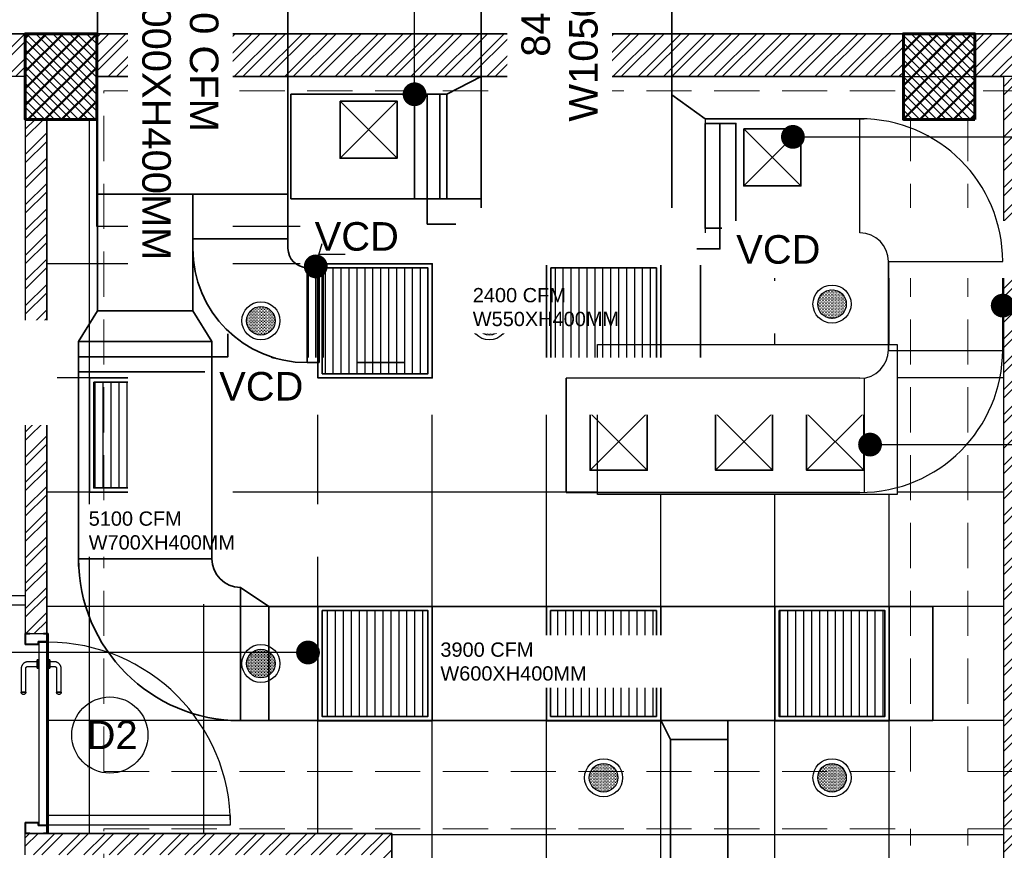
# Model space of a CAD drawing. Header units: inches. Extents: x 113025 to 158499, y 12149 to 30915.
# Tile 159 of 167: x 128133 to 128340, y 21431 to 21605. Entities that reach past the tile are written whole.
import ezdxf

# ---------------------------------------------------------------- set-up
doc = ezdxf.new("R2010")
doc.units = ezdxf.units.IN
doc.header["$MEASUREMENT"] = 0
doc.linetypes.add('HIDDEN', pattern=[0.375, 0.25, -0.125])
for name, color, linetype, lineweight in [('EX AIR DUCT', 1, 'Continuous', 35), ('EXHAUST AIR DUCT', 13, 'Continuous', 35), ('HVAC SERVICE', 1, 'Continuous', 35), ('HVAC TEXT PP', 104, 'Continuous', 20), ('PD_COLUMN', 2, 'Continuous', 60), ('PD_DOOR', 42, 'Continuous', 25), ('PD_ELEVATION_03', 80, 'Continuous', 25), ('PD_FIXTURE', 21, 'Continuous', 25), ('PD_HATCH', 45, 'Continuous', 9), ('PP-HVAC EXHAUST DUCT', 1, 'Continuous', 30), ('SUPPLY AIR DUCT PP', 6, 'Continuous', 35), ('VCD', 5, 'Continuous', 35)]:
    doc.layers.add(name, color=color, linetype=linetype, lineweight=lineweight)
for name, color, linetype in [('PD_025_TEXT', 61, 'Continuous'), ('PD_DIMENSION', 101, 'Continuous'), ('PD_LIGHTING', 23, 'Continuous')]:
    doc.layers.add(name, color=color, linetype=linetype)
doc.layers.add('PD_BASE', color=8, linetype='Continuous', transparency=0.5)
doc.styles.get("Standard").update_dxf_attribs({"font": 'arial.ttf', "height": 6})
doc.styles.add('style1', font='arial.ttf', dxfattribs={"height": 500})
doc.dimstyles.new('ISO-10', dxfattribs={"dimtxt": 6, "dimasz": 0.5, "dimexe": 1.25, "dimexo": 0.625, "dimtad": 1, "dimtoh": 1, "dimdec": 1, "dimlunit": 4, "dimtxsty": 'Standard', "dimblk": 'ARCHTICK', "dimcen": 2.5, "dimclrt": 3, "dimadec": 0, "dimazin": 0, "dimtfac": 1, "dimtdec": 1, "dimtmove": 1, "dimatfit": 3, "dimfxl": 1, "dimarcsym": 0})
pattern_1 = [(45, (268611.2745, 47371.9895), (-1.767766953, 1.767766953), []), (135, (268611.2745, 47371.9895), (-1.767766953, -1.767766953), [])]

# ---------------------------------------------------------------- blocks, each defined once
blk = doc.blocks.new('columns2')
at = {"layer": 'PD_HATCH'}
h = blk.add_hatch(dxfattribs=at)
h.set_pattern_fill('ANSI37', color=256, scale=20)
h.paths.add_polyline_path([(387, -250), (387, -268), (369, -268), (369, -250)])
h.paths.add_polyline_path([(18, 0), (18, -15), (0, -15), (0, 0)])
h.paths.add_polyline_path([(18, -828), (18, -813), (0, -813), (0, -828)])
h.paths.add_polyline_path([(201, -870), (186, -870), (186, -888), (201, -888)])
h.paths.add_polyline_path([(570, -870), (555, -870), (555, -888), (570, -888)])
h.paths.add_polyline_path([(754.5, -870), (739.5, -870), (739.5, -888), (754.5, -888)])
h.paths.add_polyline_path([(934.5, -870), (919.5, -870), (919.5, -888), (934.5, -888)])
h.paths.add_polyline_path([(385.5, -870), (370.5, -870), (370.5, -888), (385.5, -888)])
h.paths.add_polyline_path([(201, 42), (186, 42), (186, 60), (201, 60)])
h.paths.add_polyline_path([(387, -578), (387, -560), (369, -560), (369, -578)])
h.paths.add_polyline_path([(1116, -731.5), (1116, -716.5), (1098, -716.5), (1098, -731.5)])
h.paths.add_polyline_path([(1116, -111.5), (1116, -96.5), (1098, -96.5), (1098, -111.5)])
h.paths.add_polyline_path([(1116, -561.5), (1116, -576.5), (1098, -576.5), (1098, -561.5)])
h.paths.add_polyline_path([(1116, -251.5), (1116, -266.5), (1098, -266.5), (1098, -251.5)])
h.paths.add_polyline_path([(0, -731.5), (0, -716.5), (18, -716.5), (18, -731.5)])
h.paths.add_polyline_path([(0, -111.5), (0, -96.5), (18, -96.5), (18, -111.5)])
h.paths.add_polyline_path([(0, -406.5), (0, -421.5), (18, -421.5), (18, -406.5)])
h.paths.add_polyline_path([(0, -561.5), (0, -576.5), (18, -576.5), (18, -561.5)])
h.paths.add_polyline_path([(0, -251.5), (0, -266.5), (18, -266.5), (18, -251.5)])
h.paths.add_polyline_path([(993, -111.5), (993, -99.5), (984, -99.5), (984, -111.5)])
h.paths.add_polyline_path([(993, -189.5), (993, -201.5), (984, -201.5), (984, -189.5)])
h.paths.add_polyline_path([(903, -111.5), (903, -99.5), (912, -99.5), (912, -111.5)])
h.paths.add_polyline_path([(903, -189.5), (903, -201.5), (912, -201.5), (912, -189.5)])
h.paths.add_polyline_path([(75, -870), (60, -870), (60, -888), (75, -888)])
h.paths.add_polyline_path([(1116, -870), (1101, -870), (1101, -888), (1116, -888)])
h.paths.add_polyline_path([(75, 42), (60, 42), (60, 60), (75, 60)])
h.paths.add_polyline_path([(570, 42), (555, 42), (555, 60), (570, 60)])
h.paths.add_polyline_path([(754.5, 42), (739.5, 42), (739.5, 60), (754.5, 60)])
h.paths.add_polyline_path([(934.5, 42), (919.5, 42), (919.5, 60), (934.5, 60)])
h.paths.add_polyline_path([(385.5, 42), (370.5, 42), (370.5, 60), (385.5, 60)])
h.paths.add_polyline_path([(1116, 42), (1101, 42), (1101, 60), (1116, 60)])
h.paths.add_polyline_path([(738, -250), (738, -268), (756, -268), (756, -250)])
h.paths.add_polyline_path([(756, -578), (756, -560), (738, -560), (738, -578)])
at = {"layer": 'PD_COLUMN'}
for points in [[(385.5, 42), (370.5, 42), (370.5, 60), (385.5, 60)], [(570, 42), (555, 42), (555, 60), (570, 60)]]:
    blk.add_lwpolyline(points, close=True, dxfattribs=at)
at = {"layer": 'PD_HATCH', "linetype": 'HIDDEN', "ltscale": 38}
for p, q in [((370.5, 60), (201, 60)), ((385.5, 60), (555, 60)), ((739.5, 60), (570, 60)), ((387, 48), (555, 48)), ((387, -95), (387, 48)), ((738, 48), (570, 48)), ((556.5, -95), (556.5, 42)), ((568.5, -95), (568.5, 42)), ((387, -95), (556.5, -95)), ((568.5, -95), (738, -95)), ((387, -250), (387, -107)), ((387, -107), (556.5, -107)), ((556.5, -253), (556.5, -107)), ((568.5, -253), (568.5, -107)), ((568.5, -107), (738, -107))]:
    blk.add_line(p, q, dxfattribs=at)
blk = doc.blocks.new('lgithpnelrt4')
h = blk.add_hatch()
h.set_pattern_fill('DOTS', color=256, scale=5)
h.set_pattern_definition([(0, (-126829, -18216), (0.15625, 0.3125), [0, -0.3125])])
edge = h.paths.add_edge_path()
edge.add_arc((0, 0), 3, 0, 360)
for radius in [4, 3]:
    blk.add_circle((0, 0), radius)
blk = doc.blocks.new('KITCHEN CEILING45')
at = {"layer": 'PD_ELEVATION_03'}
blk.add_lwpolyline([(-201, 305.5), (-190.5, 305.5), (-190.5, 314.5), (-21, 314.5), (-21, 305.5), (-6, 305.5), (-6, 314.5), (0, 314.5), (0, 83.2), (-43.25, 83.2), (-43.25, 78.7), (0, 78.7), (0, 0), (-128.5, 0), (-128.5, 77.75), (-128.5, 78.7), (-85.25, 78.7), (-85.25, 83.2), (-128.5, 83.2), (-128.5, 155.5), (-201, 155.5), (-201, 305.5)], dxfattribs=at)
for points in [[(0, 283), (-190.5, 283), (-190.5, 314.5), (0, 314.5)], [(-85.29, 258.23), (-22.3, 258.23), (-22.3, 226.74), (-85.29, 226.74)]]:
    blk.add_lwpolyline(points, close=True, dxfattribs=at)
at = {"layer": 'PD_FIXTURE'}
for p, q in [((-192, 155.5), (-192, 305.5)), ((-168, 155.5), (-168, 283)), ((-144, 155.5), (-144, 283)), ((-120, 83.2), (-120, 283)), ((-96, 83.2), (-96, 283)), ((-72, 258.23), (-72, 283)), ((-48, 258.23), (-48, 283)), ((-24, 258.23), (-24, 283)), ((0, 275.2), (-201, 275.2)), ((-85.29, 251.2), (-201, 251.2)), ((0, 251.2), (-22.3, 251.2)), ((-85.29, 227.2), (-201, 227.2)), ((-72, 0), (-72, 226.74)), ((-48, 0), (-48, 226.74)), ((-24, 83.2), (-24, 226.74)), ((0, 227.2), (-22.3, 227.2)), ((0, 203.2), (-201, 203.2)), ((0, 179.2), (-201, 179.2)), ((0, 155.2), (-128.5, 155.2))]:
    blk.add_line(p, q, dxfattribs=at)
at = {"layer": 'PD_LIGHTING'}
for p in [(-36, 266.72), (-156, 263.2), (-108, 263.2), (-156, 191.2), (-84, 167.2), (-36, 167.2)]:
    blk.add_blockref('lgithpnelrt4', p, dxfattribs=at)
blk = doc.blocks.new('door 1')
at = {"layer": 'PD_DOOR', "color": 251}
for p, q in [((159755.9, 15337.6), (159695.9, 15337.6)), ((159695.9, 15337.6), (159695.9, 15312.6)), ((159695.9, 15312.6), (159695.9, 15337.6)), ((159695.9, 15337.6), (159755.9, 15337.6)), ((159695.9, 15212.6), (159695.9, 15337.6)), ((159697.9, 15312.6), (159697.9, 15335.6)), ((159697.9, 15335.6), (159753.9, 15335.6)), ((159753.9, 15335.6), (159697.9, 15335.6)), ((159697.9, 15335.6), (159697.9, 15312.6)), ((159753.9, 15335.6), (159753.9, 15267.6)), ((159753.9, 15267.6), (159753.9, 15335.6)), ((159755.9, 15265.6), (159755.9, 15337.6)), ((159755.9, 15337.6), (159755.9, 15265.6)), ((160472.9, 15356.5), (160472.9, 15360.1)), ((160472.9, 15360.1), (160472.9, 15356.5)), ((160602.9, 15360.1), (160472.9, 15360.1)), ((160472.9, 15360.1), (160472.9, 15359.7)), ((160472.9, 15335.1), (160472.9, 15360.1)), ((160472.9, 15359.7), (160472.9, 15335.6)), ((160472.9, 15335.1), (160472.9, 15338.8)), ((160472.9, 15338.8), (160472.9, 15335.1)), ((160472.9, 15335.6), (160472.9, 15335.1)), ((160472.9, 15335.1), (160602.9, 15335.1)), ((160795.9, 15337.6), (160735.9, 15337.6)), ((160735.9, 15337.6), (160735.9, 15265.6)), ((160735.9, 15265.6), (160735.9, 15337.6)), ((160735.9, 15337.6), (160795.9, 15337.6)), ((160737.9, 15267.6), (160737.9, 15335.6)), ((160737.9, 15335.6), (160793.9, 15335.6)), ((160793.9, 15335.6), (160737.9, 15335.6)), ((160737.9, 15335.6), (160737.9, 15267.6)), ((160793.9, 15335.6), (160793.9, 15312.6)), ((160793.9, 15312.6), (160793.9, 15335.6)), ((160795.9, 15312.6), (160795.9, 15337.6)), ((160795.9, 15337.6), (160795.9, 15312.6)), ((160795.9, 15337.6), (160795.9, 15212.6)), ((159695.9, 15312.6), (159697.9, 15312.6)), ((159697.9, 15312.6), (159695.9, 15312.6)), ((160615.4, 15322.6), (160615.4, 15272.6)), ((160640.4, 15272.6), (160640.4, 15322.6)), ((160793.9, 15312.6), (160795.9, 15312.6)), ((160795.9, 15312.6), (160793.9, 15312.6)), ((159697.9, 15237.6), (159695.9, 15237.6)), ((159695.9, 15237.6), (159695.9, 15212.6)), ((159695.9, 15212.6), (159695.9, 15237.6)), ((159695.9, 15237.6), (159697.9, 15237.6)), ((159697.9, 15214.6), (159697.9, 15237.6)), ((159697.9, 15237.6), (159697.9, 15214.6)), ((159753.9, 15267.6), (159738.9, 15267.6)), ((159738.9, 15267.6), (159738.9, 15214.6)), ((159738.9, 15214.6), (159738.9, 15267.6)), ((159738.9, 15267.6), (159753.9, 15267.6)), ((159740.9, 15212.6), (159740.9, 15265.6)), ((159740.9, 15265.6), (159755.9, 15265.6)), ((159755.9, 15265.6), (159740.9, 15265.6)), ((159740.9, 15265.6), (159740.9, 15212.6)), ((160747.9, 15262.6), (159743.9, 15262.6)), ((159743.9, 15262.6), (159743.9, 15212.6)), ((160747.9, 15262.6), (159743.9, 15262.6)), ((159743.9, 15262.6), (159743.9, 15212.6)), ((160605.4, 15272.6), (160605.4, 15262.6)), ((160622.1, 15272.6), (160605.4, 15272.6)), ((160605.4, 15272.6), (160622.1, 15272.6)), ((160650.4, 15262.6), (160605.4, 15262.6)), ((160605.4, 15262.6), (160650.4, 15262.6)), ((160640.4, 15272.6), (160615.4, 15272.6)), ((160615.4, 15272.6), (160621.7, 15272.6)), ((160617.9, 15267.6), (160617.9, 15262.6)), ((160637.9, 15267.6), (160617.9, 15267.6)), ((160617.9, 15267.6), (160637.9, 15267.6)), ((160637.9, 15262.6), (160617.9, 15262.6)), ((160617.9, 15262.6), (160637.9, 15262.6)), ((160621.7, 15272.6), (160624.7, 15272.6)), ((160624.7, 15272.6), (160627.9, 15272.6)), ((160627.9, 15272.6), (160631.2, 15272.6)), ((160627.9, 15272.6), (160650.4, 15272.6)), ((160631.2, 15272.6), (160634.2, 15272.6)), ((160650.4, 15272.6), (160633.8, 15272.6)), ((160634.2, 15272.6), (160640.4, 15272.6)), ((160637.9, 15262.6), (160637.9, 15267.6)), ((160650.4, 15262.6), (160650.4, 15272.6)), ((160735.9, 15265.6), (160750.9, 15265.6)), ((160750.9, 15265.6), (160735.9, 15265.6)), ((160752.9, 15267.6), (160737.9, 15267.6)), ((160737.9, 15267.6), (160752.9, 15267.6)), ((160747.9, 15212.6), (160747.9, 15262.6)), ((160747.9, 15262.6), (160747.9, 15212.6)), ((160750.9, 15265.6), (160750.9, 15212.6)), ((160750.9, 15212.6), (160750.9, 15265.6)), ((160752.9, 15214.6), (160752.9, 15267.6)), ((160752.9, 15267.6), (160752.9, 15214.6)), ((160795.9, 15237.6), (160793.9, 15237.6)), ((160793.9, 15237.6), (160793.9, 15214.6)), ((160793.9, 15214.6), (160793.9, 15237.6)), ((160793.9, 15237.6), (160795.9, 15237.6)), ((160795.9, 15212.6), (160795.9, 15237.6)), ((160795.9, 15237.6), (160795.9, 15212.6)), ((159695.9, 15212.6), (159740.9, 15212.6)), ((159740.9, 15212.6), (159695.9, 15212.6)), ((159695.9, 15212.6), (159743.9, 15212.6)), ((159743.9, 15212.6), (159695.9, 15212.6)), ((159738.9, 15214.6), (159697.9, 15214.6)), ((159697.9, 15214.6), (159738.9, 15214.6)), ((159793.9, 15212.6), (159743.9, 15212.6)), ((159743.9, 15212.6), (159743.9, 14208.6)), ((159743.9, 15212.6), (160747.9, 15212.6)), ((159743.9, 15212.6), (159793.9, 15212.6)), ((159743.9, 15212.6), (159793.9, 15212.6)), ((159793.9, 15212.6), (159743.9, 15212.6)), ((159793.9, 14208.6), (159793.9, 15212.6)), ((159793.9, 15212.6), (160747.9, 15212.6)), ((159793.9, 15212.6), (160747.9, 15212.6)), ((160747.9, 15212.6), (159793.9, 15212.6)), ((160605.4, 15212.6), (160605.4, 15202.6)), ((160605.4, 15212.6), (160650.4, 15212.6)), ((160639.2, 15212.6), (160605.4, 15212.6)), ((160605.4, 15202.6), (160650.4, 15202.6)), ((160650.4, 15202.6), (160605.4, 15202.6)), ((160615.4, 15202.6), (160615.4, 15177.6)), ((160615.4, 15202.6), (160640.4, 15202.6)), ((160640.4, 15202.6), (160615.4, 15202.6)), ((160617.9, 15212.6), (160617.9, 15207.6)), ((160617.9, 15212.6), (160637.9, 15212.6)), ((160618.3, 15212.6), (160617.9, 15212.6)), ((160617.9, 15207.6), (160637.9, 15207.6)), ((160637.9, 15207.6), (160617.9, 15207.6)), ((160637.9, 15212.6), (160618.3, 15212.6)), ((160637.9, 15207.6), (160637.9, 15212.6)), ((160650.4, 15212.6), (160639.2, 15212.6)), ((160640.4, 15177.6), (160640.4, 15202.6)), ((160650.4, 15202.6), (160650.4, 15212.6)), ((160747.9, 15212.6), (160795.9, 15212.6)), ((160795.9, 15212.6), (160747.9, 15212.6)), ((160750.9, 15212.6), (160795.9, 15212.6)), ((160795.9, 15212.6), (160750.9, 15212.6)), ((160793.9, 15214.6), (160752.9, 15214.6)), ((160752.9, 15214.6), (160793.9, 15214.6)), ((160472.9, 15165.1), (160472.9, 15161.5)), ((160472.9, 15161.5), (160472.9, 15165.1)), ((160602.9, 15165.1), (160472.9, 15165.1)), ((160472.9, 15165.1), (160472.9, 15164.7)), ((160472.9, 15140.1), (160472.9, 15165.1)), ((160472.9, 15164.7), (160472.9, 15140.6)), ((160472.9, 15143.8), (160472.9, 15140.1)), ((160472.9, 15140.1), (160472.9, 15143.8)), ((160472.9, 15140.6), (160472.9, 15140.1)), ((160472.9, 15140.1), (160602.9, 15140.1)), ((159743.9, 14208.6), (159793.9, 14208.6))]:
    blk.add_line(p, q, dxfattribs=at)
at = {"layer": 'PD_DOOR', "color": 251, "flags": 128}
for points in [[(160460.4, 15347.6), (160460.5, 15348.1), (160460.5, 15348.6), (160460.5, 15349.1), (160460.6, 15349.6), (160460.7, 15350.1), (160460.8, 15350.6), (160460.9, 15351.1), (160461.1, 15351.6), (160461.2, 15352), (160461.4, 15352.5), (160461.6, 15353), (160461.9, 15353.4), (160462.1, 15353.9), (160462.4, 15354.3), (160462.6, 15354.7), (160462.9, 15355.1), (160463.2, 15355.5), (160463.5, 15355.9), (160463.9, 15356.3), (160464.2, 15356.6), (160464.6, 15357), (160465, 15357.3), (160465.4, 15357.6), (160465.8, 15357.9), (160466.2, 15358.2), (160466.6, 15358.4), (160467, 15358.7), (160467.5, 15358.9), (160467.9, 15359.1), (160468.4, 15359.3), (160468.9, 15359.5), (160469.4, 15359.6), (160469.8, 15359.8), (160470.3, 15359.9), (160470.8, 15360), (160471.3, 15360), (160471.8, 15360.1), (160472.3, 15360.1), (160472.8, 15360.1), (160472.9, 15360.1)], [(160472.9, 15335.1), (160472.4, 15335.2), (160471.9, 15335.2), (160471.4, 15335.2), (160470.9, 15335.3), (160470.5, 15335.4), (160470, 15335.5), (160469.5, 15335.6), (160469, 15335.8), (160468.5, 15335.9), (160468.1, 15336.1), (160467.6, 15336.3), (160467.2, 15336.6), (160466.7, 15336.8), (160466.3, 15337.1), (160465.9, 15337.3), (160465.5, 15337.6), (160465.1, 15337.9), (160464.7, 15338.2), (160464.3, 15338.6), (160464, 15338.9), (160463.6, 15339.3), (160463.3, 15339.7), (160463, 15340.1), (160462.7, 15340.5), (160462.4, 15340.9), (160462.2, 15341.3), (160461.9, 15341.8), (160461.7, 15342.2), (160461.5, 15342.7), (160461.3, 15343.1), (160461.1, 15343.6), (160461, 15344.1), (160460.8, 15344.5), (160460.7, 15345), (160460.6, 15345.5), (160460.5, 15346), (160460.5, 15346.5), (160460.5, 15347), (160460.4, 15347.5), (160460.4, 15347.6)], [(160640.4, 15322.6), (160640.4, 15324.1), (160640.3, 15325.6), (160640.2, 15327.1), (160640, 15328.6), (160639.7, 15330.1), (160639.4, 15331.6), (160639, 15333), (160638.5, 15334.4), (160638, 15335.9), (160637.5, 15337.2), (160636.9, 15338.6), (160636.2, 15340), (160635.5, 15341.3), (160634.7, 15342.6), (160633.9, 15343.8), (160633, 15345), (160632.1, 15346.2), (160631.1, 15347.4), (160630.1, 15348.5), (160629.1, 15349.5), (160628, 15350.6), (160626.8, 15351.5), (160625.7, 15352.5), (160624.4, 15353.4), (160623.2, 15354.2), (160621.9, 15355), (160620.6, 15355.7), (160619.3, 15356.4), (160617.9, 15357), (160616.5, 15357.6), (160615.1, 15358.1), (160613.7, 15358.6), (160612.2, 15359), (160610.8, 15359.3), (160609.3, 15359.6), (160607.8, 15359.8), (160606.3, 15360), (160604.8, 15360.1), (160603.3, 15360.1), (160602.9, 15360.1)], [(160602.9, 15335.1), (160603.4, 15335.1), (160603.9, 15335.1), (160604.4, 15335.1), (160604.9, 15335), (160605.4, 15334.9), (160605.9, 15334.8), (160606.4, 15334.7), (160606.9, 15334.5), (160607.3, 15334.3), (160607.8, 15334.2), (160608.3, 15334), (160608.7, 15333.7), (160609.2, 15333.5), (160609.6, 15333.2), (160610, 15333), (160610.4, 15332.7), (160610.8, 15332.4), (160611.2, 15332), (160611.6, 15331.7), (160611.9, 15331.4), (160612.2, 15331), (160612.6, 15330.6), (160612.9, 15330.2), (160613.2, 15329.8), (160613.5, 15329.4), (160613.7, 15329), (160614, 15328.5), (160614.2, 15328.1), (160614.4, 15327.6), (160614.6, 15327.2), (160614.8, 15326.7), (160614.9, 15326.2), (160615.1, 15325.7), (160615.2, 15325.3), (160615.3, 15324.8), (160615.3, 15324.3), (160615.4, 15323.8), (160615.4, 15323.3), (160615.4, 15322.8), (160615.4, 15322.6)], [(160602.9, 15140.1), (160604.4, 15140.2), (160605.9, 15140.3), (160607.4, 15140.4), (160608.9, 15140.6), (160610.4, 15140.9), (160611.9, 15141.2), (160613.3, 15141.6), (160614.7, 15142), (160616.2, 15142.5), (160617.5, 15143.1), (160618.9, 15143.7), (160620.3, 15144.4), (160621.6, 15145.1), (160622.9, 15145.9), (160624.1, 15146.7), (160625.3, 15147.6), (160626.5, 15148.5), (160627.7, 15149.5), (160628.8, 15150.5), (160629.8, 15151.5), (160630.9, 15152.6), (160631.8, 15153.8), (160632.8, 15154.9), (160633.7, 15156.1), (160634.5, 15157.4), (160635.3, 15158.7), (160636, 15160), (160636.7, 15161.3), (160637.3, 15162.7), (160637.9, 15164.1), (160638.4, 15165.5), (160638.9, 15166.9), (160639.3, 15168.3), (160639.6, 15169.8), (160639.9, 15171.3), (160640.1, 15172.8), (160640.3, 15174.2), (160640.4, 15175.7), (160640.4, 15177.2), (160640.4, 15177.6)], [(160615.4, 15177.6), (160615.4, 15177.1), (160615.4, 15176.6), (160615.4, 15176.1), (160615.3, 15175.7), (160615.2, 15175.2), (160615.1, 15174.7), (160615, 15174.2), (160614.8, 15173.7), (160614.6, 15173.2), (160614.5, 15172.8), (160614.3, 15172.3), (160614, 15171.9), (160613.8, 15171.4), (160613.5, 15171), (160613.3, 15170.6), (160613, 15170.2), (160612.7, 15169.8), (160612.3, 15169.4), (160612, 15169), (160611.7, 15168.7), (160611.3, 15168.3), (160610.9, 15168), (160610.5, 15167.7), (160610.1, 15167.4), (160609.7, 15167.1), (160609.3, 15166.9), (160608.8, 15166.6), (160608.4, 15166.4), (160607.9, 15166.2), (160607.5, 15166), (160607, 15165.8), (160606.5, 15165.7), (160606, 15165.5), (160605.6, 15165.4), (160605.1, 15165.3), (160604.6, 15165.3), (160604.1, 15165.2), (160603.6, 15165.2), (160603.1, 15165.1), (160602.9, 15165.1)], [(160460.4, 15152.6), (160460.5, 15153.1), (160460.5, 15153.6), (160460.5, 15154.1), (160460.6, 15154.6), (160460.7, 15155.1), (160460.8, 15155.6), (160460.9, 15156.1), (160461.1, 15156.6), (160461.2, 15157), (160461.4, 15157.5), (160461.6, 15158), (160461.9, 15158.4), (160462.1, 15158.9), (160462.4, 15159.3), (160462.6, 15159.7), (160462.9, 15160.1), (160463.2, 15160.5), (160463.5, 15160.9), (160463.9, 15161.3), (160464.2, 15161.6), (160464.6, 15162), (160465, 15162.3), (160465.4, 15162.6), (160465.8, 15162.9), (160466.2, 15163.2), (160466.6, 15163.4), (160467, 15163.7), (160467.5, 15163.9), (160467.9, 15164.1), (160468.4, 15164.3), (160468.9, 15164.5), (160469.4, 15164.6), (160469.8, 15164.8), (160470.3, 15164.9), (160470.8, 15165), (160471.3, 15165), (160471.8, 15165.1), (160472.3, 15165.1), (160472.8, 15165.1), (160472.9, 15165.1)], [(160472.9, 15140.1), (160472.4, 15140.2), (160471.9, 15140.2), (160471.4, 15140.2), (160470.9, 15140.3), (160470.5, 15140.4), (160470, 15140.5), (160469.5, 15140.6), (160469, 15140.8), (160468.5, 15140.9), (160468.1, 15141.1), (160467.6, 15141.3), (160467.2, 15141.6), (160466.7, 15141.8), (160466.3, 15142.1), (160465.9, 15142.3), (160465.5, 15142.6), (160465.1, 15142.9), (160464.7, 15143.2), (160464.3, 15143.6), (160464, 15143.9), (160463.6, 15144.3), (160463.3, 15144.7), (160463, 15145.1), (160462.7, 15145.5), (160462.4, 15145.9), (160462.2, 15146.3), (160461.9, 15146.8), (160461.7, 15147.2), (160461.5, 15147.7), (160461.3, 15148.1), (160461.1, 15148.6), (160461, 15149.1), (160460.8, 15149.5), (160460.7, 15150), (160460.6, 15150.5), (160460.5, 15151), (160460.5, 15151.5), (160460.5, 15152), (160460.4, 15152.5), (160460.4, 15152.6)]]:
    blk.add_lwpolyline(points, dxfattribs=at)
at = {"layer": 'PD_DOOR', "color": 251}
blk.add_arc((159743.9, 15212.6), 1004, 270, 0, dxfattribs=at)
blk = doc.blocks.new('DOOR1')
at = {"color": 251, "xscale": 0.03818181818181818, "yscale": 0.03818181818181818, "zscale": 0.03818181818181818, "rotation": 90}
blk.add_blockref('door 1', (-2370.94, -8406.75), dxfattribs=at)
blk = doc.blocks.new('FIRST FLOOR AR PLAN')
at = {"layer": 'PD_BASE'}
h = blk.add_hatch(dxfattribs=at)
h.set_pattern_fill('ANSI32', color=256, scale=10)
h.set_pattern_definition([(45, (123173.841, 20768.249), (-2.65165, 2.65165), []), (45, (123175.6088, 20768.249), (-2.65165, 2.65165), [])])
h.paths.add_polyline_path([(123176.99, 20811), (123167.99, 20811), (123167.99, 20729.5), (123176.99, 20729.5)])
h.paths.add_polyline_path([(123538.49, 20663.5), (123368.99, 20663.5), (123368.99, 20654.5), (123538.49, 20654.5)])
h.paths.add_polyline_path([(123722.99, 20663.5), (123553.49, 20663.5), (123553.49, 20654.5), (123722.99, 20654.5)])
h.paths.add_polyline_path([(123176.99, 21527.5), (123167.99, 21527.5), (123167.99, 21446), (123176.99, 21446)])
h.paths.add_polyline_path([(123176.99, 21431), (123167.99, 21431), (123167.99, 21291), (123176.99, 21291)])
h.paths.add_polyline_path([(123176.99, 21276), (123167.99, 21276), (123167.99, 21136), (123176.99, 21136)])
h.paths.add_polyline_path([(123176.99, 21121), (123167.99, 21121), (123167.99, 20981), (123176.99, 20981)])
h.paths.add_polyline_path([(123176.99, 20966), (123167.99, 20966), (123167.99, 20826), (123176.99, 20826)])
h.paths.add_polyline_path([(124268.99, 21602.5), (124102.49, 21602.5), (124102.49, 21593.5), (124268.99, 21593.5)])
h.paths.add_polyline_path([(124087.49, 21602.5), (123922.49, 21602.5), (123922.49, 21593.5), (124087.49, 21593.5)])
h.paths.add_polyline_path([(123907.49, 21602.5), (123737.99, 21602.5), (123737.99, 21593.5), (123907.49, 21593.5)])
h.paths.add_polyline_path([(123722.99, 21602.5), (123553.49, 21602.5), (123553.49, 21593.5), (123722.99, 21593.5)])
h.paths.add_polyline_path([(123353.99, 21602.5), (123242.99, 21602.5), (123242.99, 21593.5), (123353.99, 21593.5)])
h.paths.add_polyline_path([(123227.99, 21602.5), (123167.99, 21602.5), (123167.99, 21542.5), (123176.99, 21542.5), (123176.99, 21593.5), (123227.99, 21593.5)])
h.paths.add_polyline_path([(123176.99, 20714.5), (123167.99, 20714.5), (123167.99, 20654.5), (123227.99, 20654.5), (123227.99, 20663.5), (123176.99, 20663.5)])
h.paths.add_polyline_path([(123353.99, 20663.5), (123242.99, 20663.5), (123242.99, 20654.5), (123353.99, 20654.5)])
h.paths.add_polyline_path([(123762.74, 20663.5), (123737.99, 20663.5), (123737.99, 20654.5), (123762.74, 20654.5)])
h.paths.add_polyline_path([(123907.49, 20663.5), (123882.74, 20663.5), (123882.74, 20654.5), (123907.49, 20654.5)])
h.paths.add_polyline_path([(123944.99, 20663.5), (123922.49, 20663.5), (123922.49, 20654.5), (123944.99, 20654.5)])
h.paths.add_polyline_path([(124087.49, 20663.5), (124064.99, 20663.5), (124064.99, 20654.5), (124087.49, 20654.5)])
h.paths.add_polyline_path([(124124.99, 20663.5), (124102.49, 20663.5), (124102.49, 20654.5), (124124.99, 20654.5)])
h.paths.add_polyline_path([(124268.99, 20663.5), (124244.99, 20663.5), (124244.99, 20654.5), (124268.99, 20654.5)])
h.paths.add_polyline_path([(124283.99, 20672.5), (124274.99, 20672.5)])
h.paths.add_polyline_path([(124283.99, 20811), (124274.99, 20811), (124274.99, 20672.5), (124283.99, 20672.5)])
h.paths.add_polyline_path([(124283.99, 20966), (124274.99, 20966), (124274.99, 20826), (124283.99, 20826)])
h.paths.add_polyline_path([(124283.99, 21276), (124274.99, 21276), (124274.99, 20981), (124283.99, 20981)])
h.paths.add_polyline_path([(124283.99, 21584.5), (124274.99, 21584.5), (124274.99, 21446), (124283.99, 21446)])
h.paths.add_polyline_path([(124265.99, 21443), (124160.99, 21443), (124160.99, 21434), (124265.99, 21434)])
h.paths.add_polyline_path([(124160.99, 21431), (124151.99, 21431), (124151.99, 21353), (124160.99, 21353)])
h.paths.add_polyline_path([(124151.99, 21443), (124079.99, 21443), (124079.99, 21434), (124151.99, 21434)])
h.paths.add_polyline_path([(124079.99, 21431), (124070.99, 21431), (124070.99, 21353), (124079.99, 21353)])
h.paths.add_polyline_path([(124070.99, 21443), (123989.99, 21443), (123989.99, 21341), (124016.99, 21341), (124016.99, 21350), (123998.99, 21350), (123998.99, 21434), (124070.99, 21434)])
h.paths.add_polyline_path([(124070.99, 21350), (124052.99, 21350), (124052.99, 21341), (124070.99, 21341)], flags=17)
h.paths.add_polyline_path([(124097.99, 21350), (124079.99, 21350), (124079.99, 21341), (124097.99, 21341)])
h.paths.add_polyline_path([(124151.99, 21350), (124133.99, 21350), (124133.99, 21341), (124151.99, 21341)])
h.paths.add_polyline_path([(124160.99, 21341), (124151.99, 21341), (124151.99, 21278), (124160.99, 21278)])
h.paths.add_polyline_path([(124283.99, 21292), (124274.99, 21292), (124274.99, 21291), (124283.99, 21291)])
h.paths.add_polyline_path([(124283.99, 21431), (124274.99, 21431), (124274.99, 21412), (124283.99, 21412)])
h.paths.add_polyline_path([(123405.74, 21593.5), (123405.74, 21602.5), (123368.99, 21602.5), (123368.99, 21593.5)])
h.paths.add_polyline_path([(123501.74, 21602.5), (123501.74, 21593.5), (123538.49, 21593.5), (123538.49, 21602.5)])
h = blk.add_hatch(dxfattribs=at)
h.set_pattern_fill('ANSI37', color=256, scale=20)
h.set_pattern_definition(pattern_1)
h.paths.add_polyline_path([(123553.49, 21602.5), (123538.49, 21602.5), (123538.49, 21584.5), (123553.49, 21584.5)])
h = blk.add_hatch(dxfattribs=at)
h.set_pattern_fill('ANSI37', color=256, scale=20)
h.set_pattern_definition(pattern_1)
h.paths.add_polyline_path([(123737.99, 21602.5), (123722.99, 21602.5), (123722.99, 21584.5), (123737.99, 21584.5)])
h = blk.add_hatch(dxfattribs=at)
h.set_pattern_fill('ANSI32', color=256, scale=10)
h.set_pattern_definition([(45, (123733.2206, 21360.1165), (-2.65165, 2.65165), []), (45, (123734.9884, 21360.1165), (-2.65165, 2.65165), [])])
h.paths.add_polyline_path([(123743.99, 21362.2), (123700.74, 21362.2), (123700.74, 21357.7), (123743.99, 21357.7)])
h.paths.add_polyline_path([(123658.74, 21362.2), (123615.49, 21362.2), (123615.49, 21357.7), (123658.74, 21357.7)], flags=17)
h.paths.add_polyline_path([(123743.99, 21279), (123743.99, 21274.5), (123905.99, 21274.5), (123905.99, 21279), (123752.99, 21279), (123752.99, 21368.5), (123812.99, 21368.5), (123812.99, 21344.5), (123817.49, 21344.5), (123817.49, 21368.5), (123896.99, 21368.5), (123896.99, 21340.5), (123901.49, 21340.5), (123901.49, 21499.5), (123905.99, 21499.5), (123905.99, 21504), (123896.99, 21504), (123896.99, 21377.5), (123752.99, 21377.5), (123752.99, 21593.5), (123743.99, 21593.5)])
h.paths.add_polyline_path([(123688.49, 21269.56), (123692.99, 21269.56), (123692.99, 21274.5), (123701.99, 21274.5), (123701.99, 21279), (123615.49, 21279), (123615.49, 21434.5), (123538.49, 21434.5), (123538.49, 21430), (123610.99, 21430), (123610.99, 21279), (123554.99, 21279), (123554.99, 21274.5), (123688.49, 21274.5)])
h = blk.add_hatch(dxfattribs=at)
h.set_pattern_fill('ANSI32', color=256, scale=10)
h.set_pattern_definition([(45, (150297.4604, 39481.8853), (-2.65165043, 2.65165043), []), (45, (150299.228, 39481.8853), (-2.65165043, 2.65165043), [])])
h.paths.add_polyline_path([(123542.99, 21584.5), (123538.49, 21584.5), (123538.49, 21476.5), (123542.99, 21476.5)])
at = {"layer": 'PD_BASE', "lineweight": 30}
for p, q in [((124283.99, 21602.5), (123501.74, 21602.5)), ((123538.49, 21593.5), (123501.74, 21593.5)), ((123722.99, 21593.5), (123553.49, 21593.5)), ((123907.49, 21593.5), (123737.99, 21593.5)), ((123538.49, 21584.5), (123538.49, 21476.5)), ((123542.99, 21584.5), (123542.99, 21476.5)), ((123538.49, 21476.5), (123542.99, 21476.5))]:
    blk.add_line(p, q, dxfattribs=at)
at = {"layer": 'PD_BASE'}
for p, q in [((123491.44, 21484.5), (123538.49, 21484.5)), ((123491.44, 21482.5), (123538.49, 21482.5))]:
    blk.add_line(p, q, dxfattribs=at)
for points in [[(123553.49, 21584.5), (123538.49, 21584.5), (123538.49, 21602.5), (123553.49, 21602.5)], [(123737.99, 21584.5), (123722.99, 21584.5), (123722.99, 21602.5), (123737.99, 21602.5)]]:
    blk.add_lwpolyline(points, close=True, dxfattribs=at)
at = {"layer": 'PD_BASE', "lineweight": 30}
for points in [[(123905.99, 21279), (123752.99, 21279), (123752.99, 21368.5), (123812.99, 21368.5), (123812.99, 21344.5), (123817.49, 21344.5), (123817.49, 21368.5), (123896.99, 21368.5), (123896.99, 21340.5), (123901.49, 21340.5), (123901.49, 21499.5), (123905.99, 21499.5), (123905.99, 21504), (123896.99, 21504), (123896.99, 21377.5), (123752.99, 21377.5), (123752.99, 21593.5), (123743.99, 21593.5), (123743.99, 21279), (123743.99, 21279)], [(123538.49, 21430), (123538.49, 21434.5), (123615.49, 21434.5), (123615.49, 21279)]]:
    blk.add_lwpolyline(points, dxfattribs=at)
at = {"layer": 'PD_BASE'}
blk.add_circle((123556.26, 21455.17), 8, dxfattribs=at)
blk.add_blockref('KITCHEN CEILING45', (123743.99, 21279))
at = {"layer": 'PD_BASE', "ltscale": 25}
blk.add_blockref('DOOR1', (126495.05, 23743.77), dxfattribs=at)
at = {"layer": 'PD_COLUMN'}
blk.add_blockref('columns2', (123167.99, 21542.5), dxfattribs=at)
at = {"layer": 'PD_BASE', "insert": (123394.01, 21556.06), "char_height": 8, "width": 162.9076, "attachment_point": 1, "style": 'style1'}
blk.add_mtext('\\pi36.802;SMOKING ROOM\\P\\pi48.873;(11\'-1" x 9\'1")', dxfattribs=at)
at = {"layer": 'PD_BASE', "insert": (123551.39, 21458.21), "char_height": 6, "width": 47.1418, "attachment_point": 1}
blk.add_mtext('D2', dxfattribs=at)
blk = doc.blocks.new('_ArchTick')
at = {"color": 0, "linetype": 'ByBlock', "const_width": 0.15}
blk.add_lwpolyline([(-0.5, -0.5), (0.5, 0.5)], dxfattribs=at)
blk = doc.blocks.new('zw$1626')
at = {"layer": 'PD_DIMENSION'}
h = blk.add_hatch(dxfattribs=at)
h.set_pattern_fill('ANSI31', color=8, scale=15, angle=45)
h.set_pattern_definition([(90, (-12.5, -12.5), (-1.875, 1e-16), [])])
h.paths.add_polyline_path([(-12.5, -12.5), (12.5, -12.5), (12.5, 12.5), (-12.5, 12.5)])
at = {"layer": 'SUPPLY AIR DUCT PP'}
for points in [[(-13.5, 13.5), (13.5, 13.5), (13.5, -13.5), (-13.5, -13.5)], [(-12.5, 12.5), (12.5, 12.5), (12.5, -12.5), (-12.5, -12.5)]]:
    blk.add_lwpolyline(points, close=True, dxfattribs=at)
blk = doc.blocks.new('zw$9BF9')
at = {"color": 8}
blk.add_lwpolyline([(-592.68, 252.5), (-217.8, 252.5), (-217.8, 350.02), (-592.68, 350.02)], close=True, dxfattribs=at)
at = {"layer": 'EX AIR DUCT'}
for p, q in [((-364.69, 304.78), (-364.69, 208.63)), ((-324.69, 304.78), (-324.69, 208.63)), ((-371.96, 239.79), (-364.69, 243.5)), ((-371.96, 239.79), (-404.69, 239.79)), ((-404.69, 217.79), (-404.69, 239.79)), ((-394.37, 238.35), (-382.37, 226.35)), ((-394.37, 226.35), (-382.55, 238.17, -14.58)), ((-371.96, 217.79), (-371.96, 239.79)), ((-364.58, 239.79), (-364.69, 239.79)), ((-358.03, 238.35), (-346.03, 226.35)), ((-358.03, 226.35), (-346.21, 238.17, -14.58)), ((-317.67, 234.66), (-324.69, 239.7)), ((-284.24, 234.66), (-317.67, 234.66)), ((-317.67, 211.66), (-317.67, 233.66)), ((-309.53, 232.55), (-297.53, 220.55)), ((-309.53, 220.55), (-297.71, 232.37, -14.58)), ((-364.69, 217.79), (-404.69, 217.79)), ((-285.14, 210.66), (-324.69, 210.66)), ((-341.82, 172.81), (-329.82, 160.81)), ((-341.82, 160.81), (-330, 172.64, -14.58)), ((-315.48, 172.81), (-303.48, 160.81)), ((-315.48, 160.81), (-303.66, 172.64, -14.58)), ((-296.34, 172.81), (-284.34, 160.81)), ((-296.34, 160.81), (-284.34, 172.81, -14.8))]:
    blk.add_line(p, q, dxfattribs=at)
for points in [[(-394.37, 238.35), (-382.37, 238.35), (-382.37, 226.35), (-394.37, 226.35)], [(-358.03, 238.35), (-346.03, 238.35), (-346.03, 226.35), (-358.03, 226.35)], [(-309.53, 232.55), (-297.53, 232.55), (-297.53, 220.55), (-309.53, 220.55)], [(-341.82, 172.81), (-329.82, 172.81), (-329.82, 160.81), (-341.82, 160.81)], [(-315.48, 172.81), (-303.48, 172.81), (-303.48, 160.81), (-315.48, 160.81)], [(-296.34, 172.81), (-284.34, 172.81), (-284.34, 160.81), (-296.34, 160.81)]]:
    blk.add_lwpolyline(points, close=True, dxfattribs=at)
at = {"layer": 'HVAC SERVICE'}
for p, q in [((-255.14, 212.03), (-255.14, 212)), ((-255.14, 204.66), (-255.14, 186.13)), ((-285.14, 156.13), (-346.88, 156.13))]:
    blk.add_line(p, q, dxfattribs=at)
at = {"layer": 'HVAC TEXT PP'}
blk.add_line((-424.4, 243.5), (-424.4, 243.5), dxfattribs=at)
at = {"layer": 'PP-HVAC EXHAUST DUCT'}
blk.add_line((-279.14, 185.94), (-255.14, 185.94), dxfattribs=at)
at = {"layer": 'SUPPLY AIR DUCT PP'}
for p, q in [((-445.31, 279.8), (-445.31, 194.26)), ((-405.31, 279.8), (-405.31, 207.42)), ((-445.31, 218.83), (-445.31, 218.79)), ((-449.31, 187.86), (-445.31, 194.26)), ((-398.74, 183.41), (-318.66, 183.41))]:
    blk.add_line(p, q, dxfattribs=at)
at = {"layer": 'VCD'}
for points in [[(-373.38, 239.79), (-378.71, 239.79), (-378.71, 217.79), (-373.38, 217.79)], [(-401.05, 203.63), (-397.89, 203.63), (-397.89, 183.42), (-401.05, 183.42)]]:
    blk.add_lwpolyline(points, close=True, dxfattribs=at)
blk.add_lwpolyline([(-399.47, 203.63), (-399.47, 182.17), (-403.89, 182.17)], dxfattribs=at)
at = {"layer": 'SUPPLY AIR DUCT PP', "xscale": 0.8888888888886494, "yscale": 0.8888888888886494, "zscale": 0.8888888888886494}
blk.add_blockref('zw$1626', (-435, 168.2), dxfattribs=at)
at = {"layer": 'HVAC TEXT PP', "attachment_point": 1, "bg_fill": 2}
for s, width, gutter_width, insert, char_height in [('2400 CFM \\PW550XH400MM', 67.6556, 25, (-366.48, 199.09, 19.24), 3), ('\\pi208.97;6 #SAG\\P\\pi170.01;SIZE:600X600MM\\P\\pi174.33;1200 CFM EACH', 237.4875, 50, (-703.82, 140.46), 6)]:
    blk.add_mtext_dynamic_manual_height_columns(s, width=width, gutter_width=gutter_width, heights=[0], dxfattribs=dict(at, insert=insert, char_height=char_height))
at = {"layer": 'HVAC TEXT PP'}
for points in [[(-378.71, 239.79), (-378.71, 332.18), (-388.84, 332.18)], [(-299.22, 230.84, 5.23), (-228.7, 230.84, 5.23)], [(-255.14, 195.39), (-217.98, 195.54)], [(-283.01, 166.19), (-215.36, 166.19)]]:
    blk.add_leader(points, dimstyle='ISO-10', override={"dimasz": 5, "dimtad": 0, "dimldrblk": 'Dot'}, dxfattribs=at)
at = {"layer": 'SUPPLY AIR DUCT PP'}
for p, q in [((-318.66, 183.41), (-318.66, 205.41)), ((-415.31, 136.2), (-415.31, 108.2)), ((-415.31, 136.2), (-409.31, 132.2)), ((-415.52, 132.2), (-415.31, 132.2)), ((-409.31, 132.2), (-269.84, 132.2)), ((-409.31, 132.2), (-409.31, 108.2)), ((-269.84, 108.2), (-269.84, 132.2)), ((-417.31, 108.2), (-269.84, 108.2)), ((-324.92, 104.25), (-327, 108.31)), ((-312.92, 108.2), (-312.92, -35.43)), ((-324.92, 104.25), (-324.92, -35.43)), ((-312.92, 104.25), (-324.92, 104.25)), ((-447.31, 98.61), (-447.31, 98.44))]:
    blk.add_line(p, q, dxfattribs=at)
at = {"layer": 'SUPPLY AIR DUCT PP', "xscale": 0.8894934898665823, "yscale": 0.8894934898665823, "zscale": 0.8894934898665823}
for p in [(-387.01, 120.2), (-339.01, 120.2), (-291.01, 120.2)]:
    blk.add_blockref('zw$1626', p, dxfattribs=at)
at = {"layer": 'HVAC TEXT PP', "char_height": 6, "attachment_point": 1, "bg_fill": 2}
for s, insert, rotation in [('\\pi48.577;8400 CFM \\P\\pi34.948;W1050XH450MM', (-356.25, 199.1), 90), ('7500 CFM \\PW1000XH400MM', (-419.92, 271.03), 270)]:
    blk.add_mtext_dynamic_manual_height_columns(s, width=135.3112, gutter_width=50, heights=[0], dxfattribs=dict(at, insert=insert, rotation=rotation))
at = {"layer": 'HVAC TEXT PP'}
blk.add_leader([(-401.1, 122.52), (-497.21, 122.52)], dimstyle='ISO-10', override={"dimasz": 5, "dimgap": 0.625, "dimtad": 0, "dimldrblk": 'Dot'}, dxfattribs=at)
at = {"layer": 'HVAC SERVICE'}
blk.add_line((-364.69, 208.63), (-324.69, 208.63), dxfattribs=at)
at = {"layer": 'SUPPLY AIR DUCT PP'}
for p, q in [((-405.31, 218.79), (-445.31, 218.79)), ((-425.31, 208.91), (-425.31, 218.79)), ((-425.31, 218.79), (-425.31, 194.26)), ((-405.31, 209.42), (-425.31, 209.42)), ((-398.74, 205.41), (-318.66, 205.41)), ((-425.31, 194.26), (-445.31, 194.26)), ((-421.31, 187.86), (-425.31, 194.26)), ((-449.31, 187.86), (-421.31, 187.86))]:
    blk.add_line(p, q, dxfattribs=at)
at = {"layer": 'VCD'}
blk.add_lwpolyline([(-449.31, 184.66), (-417.92, 184.66), (-417.92, 189.47)], dxfattribs=at)
blk.add_lwpolyline([(-449.31, 187.86), (-421.31, 187.86), (-421.31, 181.45), (-449.31, 181.45)], close=True, dxfattribs=at)
at = {"layer": 'SUPPLY AIR DUCT PP', "xscale": 0.8888888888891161, "yscale": 0.8888888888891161, "zscale": 0.8888888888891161}
blk.add_blockref('zw$1626', (-339, 192.2), dxfattribs=at)
at = {"layer": 'HVAC TEXT PP', "char_height": 3, "attachment_point": 1, "bg_fill": 2}
for s, insert in [('5100 CFM \\PW700XH400MM', (-447.18, 152.15)), ('3900 CFM \\PW600XH400MM', (-373.29, 124.62))]:
    blk.add_mtext_dynamic_manual_height_columns(s, width=67.6556, gutter_width=25, heights=[0], dxfattribs=dict(at, insert=insert))
at = {"layer": 'SUPPLY AIR DUCT PP'}
for p, q in [((-449.31, 187.86), (-449.31, 140.59)), ((-421.31, 142.2), (-449.31, 142.2))]:
    blk.add_line(p, q, dxfattribs=at)
for radius in [34, 6]:
    blk.add_arc((-415.31, 142.2), radius, 180, 270, dxfattribs=at)
at = {"layer": 'VCD', "char_height": 6, "attachment_point": 1, "bg_fill": 2}
for insert in [(-399.7, 212.93, 19.24), (-419.76, 181.45)]:
    blk.add_mtext_dynamic_manual_height_columns('VCD', width=135.3112, gutter_width=50, heights=[0], dxfattribs=dict(at, insert=insert))
at = {"layer": 'HVAC SERVICE'}
blk.add_line((-346.88, 156.13), (-346.88, 180.13), dxfattribs=at)
at = {"layer": 'PP-HVAC EXHAUST DUCT'}
for p, q in [((-317.67, 234.66), (-317.67, 210.66)), ((-285.14, 180.13), (-346.88, 180.13)), ((-284.19, 156.14), (-284.19, 180.2))]:
    blk.add_line(p, q, dxfattribs=at)
for radius in [6, 30]:
    blk.add_arc((-285.14, 186.13), radius, 270, 0, dxfattribs=at)
at = {"layer": 'SUPPLY AIR DUCT PP'}
for p, q in [((-401.31, 203.42), (-398.74, 205.41)), ((-398.74, 205.41), (-398.74, 183.41)), ((-401.31, 203.42), (-401.31, 183.42)), ((-421.31, 187.86), (-421.31, 142.2)), ((-401.31, 183.42), (-398.74, 183.42)), ((-380.96, 183.41), (-390.86, 183.41))]:
    blk.add_line(p, q, dxfattribs=at)
for radius in [24, 4]:
    blk.add_arc((-401.31, 207.42), radius, 180, 270, dxfattribs=at)
at = {"layer": 'VCD'}
for points in [[(-376.04, 239.79), (-376.04, 212.51), (-370.03, 212.51)], [(-314.55, 233.66), (-314.55, 207.31), (-319.38, 207.31)]]:
    blk.add_lwpolyline(points, dxfattribs=at)
blk.add_lwpolyline([(-317.67, 233.66), (-311.21, 233.66), (-311.21, 211.66), (-317.67, 211.66)], close=True, dxfattribs=at)
at = {"layer": 'SUPPLY AIR DUCT PP', "xscale": 0.888888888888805, "yscale": 0.888888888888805, "zscale": 0.888888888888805}
blk.add_blockref('zw$1626', (-387, 192.2), dxfattribs=at)
at = {"layer": 'VCD'}
blk.add_leader([(-399.47, 203.63), (-398.76, 206.22), (-393.29, 206.22)], dimstyle='ISO-10', override={"dimasz": 5, "dimtad": 0, "dimldrblk": 'Dot'}, dxfattribs=at)
at = {"layer": 'EXHAUST AIR DUCT', "char_height": 6, "attachment_point": 1, "bg_fill": 2}
for s, insert in [('\\pi102.39;150 CFM \\P\\pi90.671;INLINE FAN \\P\\pi34.641;FOR SMOKING EXHAUST', (-741.84, 295.98)), ('\\pi44.333;200X150MM\\P\\pi38.407;150 CFM EACH', (-592.18, 189.32))]:
    blk.add_mtext_dynamic_manual_height_columns(s, width=135.3112, gutter_width=50, heights=[0], dxfattribs=dict(at, insert=insert))
at = {"layer": 'VCD', "insert": (-311.13, 210.2, 19.24), "char_height": 6, "attachment_point": 1, "bg_fill": 2}
blk.add_mtext_dynamic_manual_height_columns('VCD', width=135.3112, gutter_width=50, heights=[0], dxfattribs=at)
at = {"layer": 'HVAC SERVICE'}
blk.add_line((-279.14, 204.66), (-279.14, 185.94), dxfattribs=at)
at = {"layer": 'PP-HVAC EXHAUST DUCT'}
for p, q in [((-285.14, 210.66), (-285.14, 234.66)), ((-279.14, 204.66), (-255.14, 204.66))]:
    blk.add_line(p, q, dxfattribs=at)
for radius in [30, 6]:
    blk.add_arc((-285.14, 204.66), radius, 360, 90, dxfattribs=at)

msp = doc.modelspace()

# ---------------------------------------------------------------- block references
at = {"layer": 'PD_025_TEXT'}
msp.add_blockref('FIRST FLOOR AR PLAN', (4595.69, 0), dxfattribs=at)

# ---------------------------------------------------------------- next in the draw order: block references
msp.add_blockref('zw$9BF9', (128594.68, 21350), dxfattribs=at)

doc.saveas('drawing.dxf')
